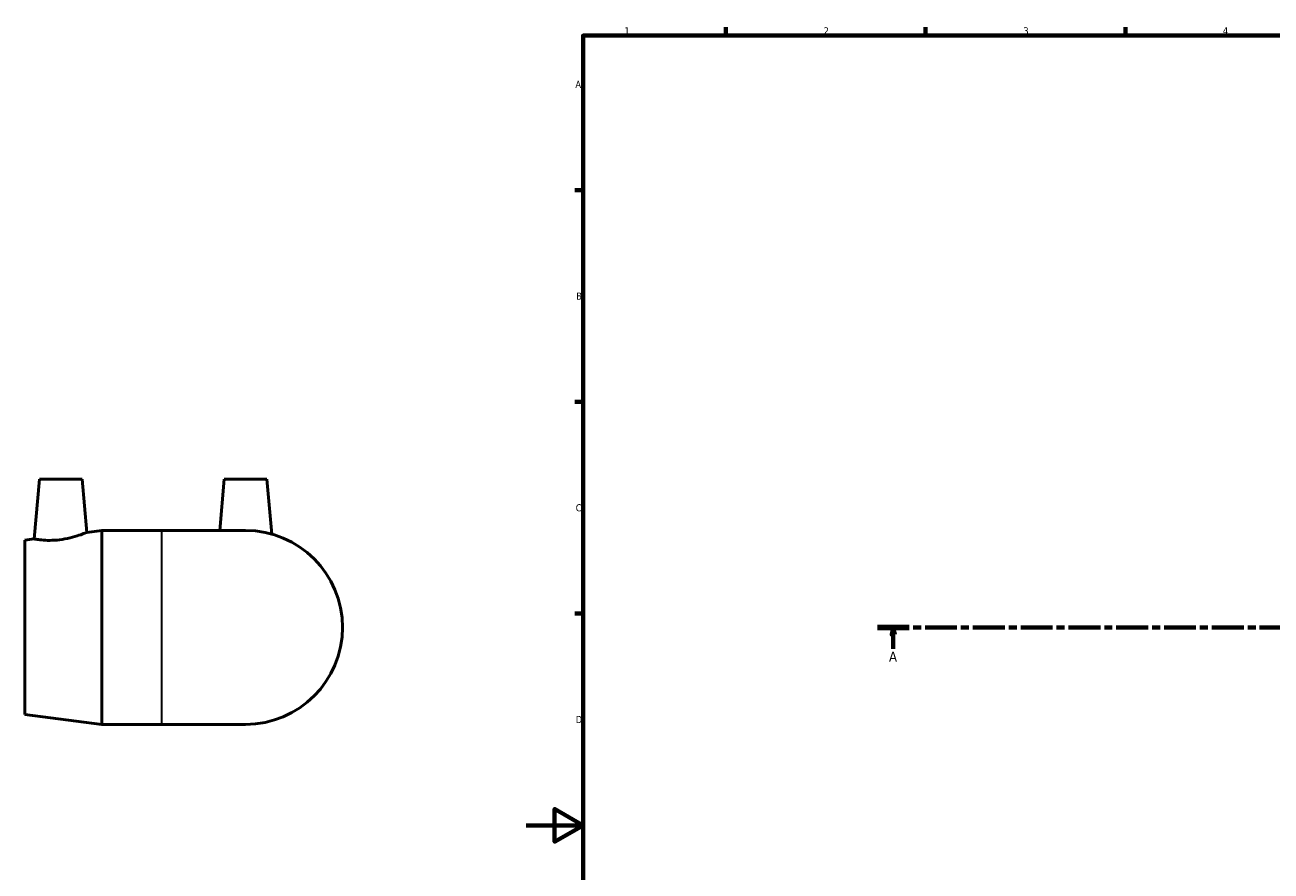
# Model space of a CAD drawing. Header units: millimetres. Extents: x -176 to 1333, y -228 to 814.
# Tile 2 of 6: x -176 to 261, y 281 to 578. Entities that reach past the tile are written whole.
import ezdxf

# ---------------------------------------------------------------- set-up
doc = ezdxf.new("R2010")
doc.units = ezdxf.units.MM
doc.linetypes.add('CHAIN', pattern=[0.3543, 0.2362, -0.0295, 0.0591, -0.0295])
for name, color, linetype, lineweight in [('Border (ISO)', 7, 'Continuous', 70), ('Section Line (ISO)', 7, 'CHAIN', 70), ('Visible (ISO)', 7, 'Continuous', 50), ('Visible Narrow (ISO)', 7, 'Continuous', 35)]:
    doc.layers.add(name, color=color, linetype=linetype, lineweight=lineweight)
doc.styles.add('Label Text (ISO)', font='tahoma.ttf')
doc.styles.add('Note Text (ISO)', font='tahoma.ttf')

# ---------------------------------------------------------------- blocks, each defined once
blk = doc.blocks.new('Borders Default Border')
at = {"layer": 'Border (ISO)'}
for p, q in [((70.08, 574), (70.08, 576.9)), ((140.17, 574), (140.17, 576.9)), ((210.25, 574), (210.25, 576.9)), ((20, 519.75), (17.1, 519.75)), ((20, 445.5), (17.1, 445.5)), ((20, 371.25), (17.1, 371.25))]:
    blk.add_line(p, q, dxfattribs=at)
at = {"layer": 'Border (ISO)', "flags": 128}
for points in [[(20, 20), (20, 574), (821, 574), (821, 20), (20, 20)], [(0, 297), (20, 297), (10, 302.77), (10, 291.23), (20, 297)]]:
    blk.add_lwpolyline(points, dxfattribs=at)
at = {"layer": 'Border (ISO)', "color": 232, "true_color": 0xca0064, "char_height": 2.5, "attachment_point": 7, "style": 'Note Text (ISO)'}
for s, insert in [('1', (34.48, 574.4)), ('2', (104.37, 574.4)), ('3', (174.43, 574.35)), ('4', (244.42, 574.4)), ('A', (17.29, 555.62)), ('B', (17.59, 481.37)), ('C', (17.43, 407.08)), ('D', (17.43, 332.88))]:
    blk.add_mtext(s, dxfattribs=dict(at, insert=insert))
blk = doc.blocks.new('2dTransSection0')
at = {"layer": 'Section Line (ISO)', "linetype": 'CHAIN', "ltscale": 47.315063}
blk.add_line((123.23, 366.43), (855.23, 366.43), dxfattribs=at)
at = {"layer": 'Section Line (ISO)', "linetype": 'Continuous', "lineweight": 140}
blk.add_line((123.23, 366.43), (134.39, 366.43), dxfattribs=at)
at = {"layer": 'Section Line (ISO)', "linetype": 'Continuous'}
for p, q in [((128.81, 366.43), (128.31, 363.93)), ((128.31, 363.93), (129.31, 363.93)), ((128.81, 363.93), (128.81, 366.43)), ((129.31, 363.93), (128.81, 366.43)), ((128.81, 358.93), (128.81, 363.93))]:
    blk.add_line(p, q, dxfattribs=at)
at = {"layer": 'Section Line (ISO)', "linetype": 'Continuous', "flags": 128}
blk.add_lwpolyline([(129.31, 363.93), (128.81, 366.43), (128.31, 363.93), (129.31, 363.93)], dxfattribs=at)
at = {"layer": 'Section Line (ISO)'}
blk.add_solid([(129.31, 363.93), (128.81, 366.43), (128.31, 363.93), (129.31, 363.93)], dxfattribs=at)
at = {"layer": 'Section Line (ISO)', "insert": (127.32, 354.43), "char_height": 3.5, "attachment_point": 7, "style": 'Label Text (ISO)'}
blk.add_mtext('A', dxfattribs=at)

msp = doc.modelspace()

# ---------------------------------------------------------------- linework, layer by layer
at = {"layer": 'Visible (ISO)'}
for p, q in [((-170.681, 418.427), (-172.518, 397.438)), ((-170.681, 418.427), (-155.681, 418.427)), ((-155.681, 418.427), (-154.049, 399.764)), ((-105.881, 418.427), (-107.456, 400.427)), ((-105.881, 418.427), (-90.881, 418.427)), ((-90.881, 418.427), (-89.196, 399.163)), ((-154.049, 399.764), (-148.781, 400.427)), ((-148.781, 332.427), (-148.781, 400.427)), ((-148.781, 400.427), (-127.781, 400.427)), ((-98.381, 400.427), (-127.781, 400.427)), ((-175.781, 397.027), (-172.518, 397.438)), ((-175.781, 335.827), (-175.781, 397.027)), ((-175.781, 335.827), (-148.781, 332.427)), ((-148.781, 332.427), (-127.781, 332.427)), ((-127.781, 332.427), (-98.381, 332.427))]:
    msp.add_line(p, q, dxfattribs=at)
msp.add_arc((-98.381, 366.427), 34, 270, 90, dxfattribs=at)
for points, knots in [([(-154.049, 399.764), (-154.049, 399.764), (-154.292, 399.662), (-155.261, 399.284), (-155.986, 399.011), (-157.665, 398.45), (-158.741, 398.123), (-161.108, 397.554), (-162.4, 397.315), (-163.623, 397.168)], [4.199849, 4.199849, 4.199849, 4.199849, 4.5604304, 4.5604304, 4.9210119, 4.9210119, 5.2905734, 5.2905734, 5.6601348, 5.6601348, 5.6601348, 5.6601348]), ([(-163.623, 397.168), (-164.751, 397.032), (-165.952, 396.958), (-168.149, 396.949), (-169.146, 397.01), (-170.717, 397.157), (-171.397, 397.254), (-172.297, 397.396), (-172.518, 397.438), (-172.518, 397.438)], [0, 0, 0, 0, 0.341067, 0.341067, 0.682134, 0.682134, 1.0259578, 1.0259578, 1.3697816, 1.3697816, 1.3697816, 1.3697816])]:
    msp.add_open_spline(points, degree=3, knots=knots, dxfattribs=at)
at = {"layer": 'Visible Narrow (ISO)'}
msp.add_line((-127.781, 332.846), (-127.781, 400.009), dxfattribs=at)

# ---------------------------------------------------------------- block references
msp.add_blockref('Borders Default Border', (0, 0))
at = {"layer": 'Section Line (ISO)'}
msp.add_blockref('2dTransSection0', (0, 0), dxfattribs=at)

doc.saveas('drawing.dxf')
